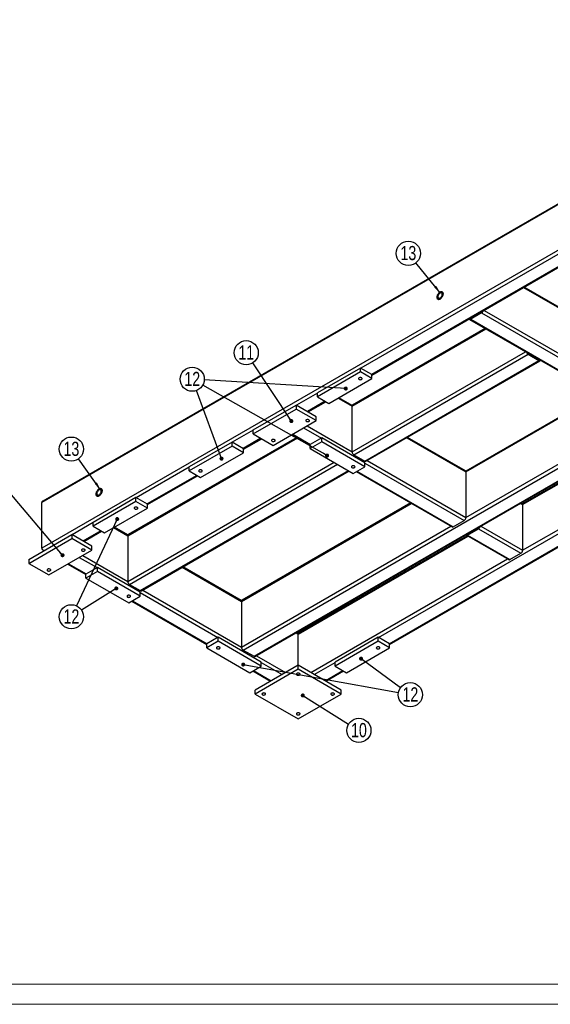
# Model space of a CAD drawing. Header units: millimetres. Extents: x 0 to 841, y 0 to 594.
# Tile 6 of 13: x 360 to 491, y 0 to 243. Entities that reach past the tile are written whole.
import ezdxf

# ---------------------------------------------------------------- set-up
doc = ezdxf.new("R2010")
doc.units = ezdxf.units.MM
doc.layers.add('NOTES', color=6, linetype='Continuous')
doc.layers.add('TRAIT-FORT', color=4, linetype='Continuous', lineweight=25)
doc.styles.add('SLDTEXTSTYLE0', font='TXT', dxfattribs={"width": 0.75})
doc.dimstyles.new('SLDDIMSTYLE2', dxfattribs={"dimtxt": 0.18, "dimasz": 1, "dimexe": 0, "dimexo": 0.0625, "dimgap": 0, "dimtad": 0, "dimtih": 1, "dimtoh": 1, "dimdec": 0, "dimrnd": 1e-09, "dimzin": 0, "dimdsep": 46, "dimtxsty": 'Standard', "dimblk1": 'DOT', "dimblk2": 'DOT', "dimsah": 1, "dimcen": 0.09, "dimadec": 0, "dimazin": 0, "dimtfac": 1, "dimtdec": 0, "dimtofl": 0, "dimtmove": 0, "dimatfit": 3, "dimldrblk": 'DOT', "dimfxl": 1, "dimfrac": 2, "dimtolj": 1, "dimtzin": 0, "dimarcsym": 0})
doc.dimstyles.new('SLDDIMSTYLE3', dxfattribs={"dimtxt": 0.18, "dimasz": 2, "dimexe": 0, "dimexo": 0.0625, "dimgap": 0, "dimtad": 0, "dimtih": 1, "dimtoh": 1, "dimdec": 0, "dimrnd": 1e-09, "dimzin": 0, "dimdsep": 46, "dimtxsty": 'Standard', "dimsah": 1, "dimcen": 0.09, "dimadec": 0, "dimazin": 0, "dimtfac": 2, "dimtdec": 0, "dimtofl": 0, "dimtmove": 0, "dimatfit": 3, "dimfxl": 1, "dimfrac": 2, "dimtolj": 1, "dimtzin": 0, "dimarcsym": 0})

# ---------------------------------------------------------------- blocks, each defined once
blk = doc.blocks.new('SW_NOTE_20')
at = {"layer": 'NOTES', "color": 0}
blk.add_circle((2.53, -1.58), 2.98, dxfattribs=at)
at = {"layer": 'NOTES', "color": 0, "insert": (2.54, 0.24), "char_height": 3.5, "attachment_point": 2, "style": 'SLDTEXTSTYLE0'}
blk.add_mtext('10', dxfattribs=at)
blk = doc.blocks.new('_Dot')
at = {"color": 0, "linetype": 'ByBlock', "lineweight": -2}
blk.add_line((-0.5, 0), (-1, 0), dxfattribs=at)
at = {"color": 0, "linetype": 'ByBlock', "const_width": 0.5}
blk.add_lwpolyline([(-0.25, 0, 1), (0.25, 0, 1)], format="xyb", close=True, dxfattribs=at)
blk = doc.blocks.new('SW_NOTE_21')
at = {"layer": 'NOTES', "color": 0}
blk.add_circle((2.41, -1.76), 2.98, dxfattribs=at)
at = {"layer": 'NOTES', "color": 0, "insert": (2.42, 0.06), "char_height": 3.5, "attachment_point": 2, "style": 'SLDTEXTSTYLE0'}
blk.add_mtext('12', dxfattribs=at)
blk = doc.blocks.new('SW_NOTE_22')
at = {"layer": 'NOTES', "color": 0}
blk.add_circle((-2.52, -1.59), 2.98, dxfattribs=at)
at = {"layer": 'NOTES', "color": 0, "insert": (-2.51, 0.23), "char_height": 3.5, "attachment_point": 2, "style": 'SLDTEXTSTYLE0'}
blk.add_mtext('12', dxfattribs=at)
blk = doc.blocks.new('SW_NOTE_24')
at = {"layer": 'NOTES', "color": 0}
blk.add_circle((-1.64, 2.49), 2.98, dxfattribs=at)
at = {"layer": 'NOTES', "color": 0, "insert": (-1.63, 4.31), "char_height": 3.5, "attachment_point": 2, "style": 'SLDTEXTSTYLE0'}
blk.add_mtext('11', dxfattribs=at)
blk = doc.blocks.new('SW_NOTE_25')
at = {"layer": 'NOTES', "color": 0}
blk.add_circle((-1.03, 2.8), 2.98, dxfattribs=at)
at = {"layer": 'NOTES', "color": 0, "insert": (-1.02, 4.62), "char_height": 3.5, "attachment_point": 2, "style": 'SLDTEXTSTYLE0'}
blk.add_mtext('12', dxfattribs=at)
blk = doc.blocks.new('SW_NOTE_31')
at = {"layer": 'NOTES', "color": 0}
blk.add_circle((-1.87, 2.32), 2.98, dxfattribs=at)
at = {"layer": 'NOTES', "color": 0, "insert": (-1.86, 4.14), "char_height": 3.5, "attachment_point": 2, "style": 'SLDTEXTSTYLE0'}
blk.add_mtext('13', dxfattribs=at)
blk = doc.blocks.new('SW_NOTE_32')
at = {"layer": 'NOTES', "color": 0}
blk.add_circle((-1.74, 2.42), 2.98, dxfattribs=at)
at = {"layer": 'NOTES', "color": 0, "insert": (-1.73, 4.24), "char_height": 3.5, "attachment_point": 2, "style": 'SLDTEXTSTYLE0'}
blk.add_mtext('13', dxfattribs=at)

msp = doc.modelspace()

# ---------------------------------------------------------------- linework, layer by layer
at = {"lineweight": 18}
for p, q in [((836, 5), (5, 5)), ((841, 0), (0, 0))]:
    msp.add_line(p, q, dxfattribs=at)
at = {"layer": 'TRAIT-FORT', "lineweight": 25}
for p, q in [((571.26, 243), (365.39, 124.16)), ((571.26, 242.8), (365.14, 123.81)), ((571.26, 231.53), (365.14, 112.54)), ((493.06, 185.41), (443.84, 157)), ((494.96, 183.41), (446.53, 155.44)), ((446.6, 155.28), (495.14, 183.3)), ((484.04, 176.9), (516.32, 158.26)), ((516.19, 158.54), (484.22, 177)), ((470.99, 169.32), (473.68, 170.87)), ((473.68, 170.63), (470.99, 169.08)), ((473.68, 170.63), (510.52, 149.36)), ((474.28, 171.26), (516.32, 146.99)), ((470.69, 169.05), (507.76, 147.65)), ((470.96, 169.34), (470.99, 169.32)), ((470.99, 169.08), (507.83, 147.81)), ((441.72, 147.61), (474.78, 166.69)), ((474.6, 166.79), (441.84, 147.88)), ((441.72, 136.34), (484.54, 161.06)), ((442.14, 135.61), (485.14, 160.42)), ((485.14, 160.67), (487.82, 159.12)), ((485.14, 160.42), (487.82, 158.87)), ((444.83, 134.05), (487.82, 158.87)), ((445.13, 134.02), (488.12, 158.84)), ((487.82, 159.12), (487.86, 159.14)), ((443.77, 157.04), (433.16, 150.91)), ((443.77, 156.06), (433.16, 149.93)), ((443.77, 156.06), (443.77, 157.04)), ((446.6, 155.4), (443.77, 157.04)), ((446.6, 154.42), (443.77, 156.06)), ((435.99, 148.3), (446.6, 154.42)), ((446.6, 154.42), (446.6, 155.4)), ((433.16, 150.83), (428, 147.85)), ((433.16, 149.93), (433.16, 150.91)), ((435.07, 148.83), (430.69, 146.3)), ((430.86, 146.2), (435.25, 148.73)), ((433.16, 149.93), (435.99, 148.3)), ((438.26, 149.61), (441.72, 147.61)), ((441.76, 147.79), (438.43, 149.71)), ((502.67, 150.59), (469.75, 131.58)), ((469.79, 131.4), (502.85, 150.49)), ((417.32, 141.77), (427.93, 147.89)), ((417.32, 140.79), (427.93, 146.91)), ((427.93, 147.89), (427.93, 146.91)), ((432.88, 145.03), (427.93, 147.89)), ((432.88, 144.05), (427.93, 146.91)), ((441.72, 136.34), (441.72, 147.61)), ((414.85, 87.44), (512.71, 143.93)), ((422.27, 137.93), (432.88, 144.05)), ((432.88, 144.05), (432.88, 145.03)), ((469.79, 120.13), (511.86, 144.42)), ((417.32, 141.69), (412.16, 138.71)), ((417.32, 140.79), (417.32, 141.77)), ((417.54, 85.89), (515.4, 142.38)), ((417.84, 85.86), (515.58, 142.28)), ((429.77, 142.26), (434.15, 139.73)), ((430.62, 142.75), (441.72, 136.34)), ((515.93, 142.08), (483.75, 123.5)), ((483.79, 123.32), (516.1, 141.97)), ((386.35, 115.65), (428.25, 139.83)), ((428.07, 139.93), (386.48, 115.92)), ((412.09, 138.75), (401.48, 132.63)), ((412.09, 137.77), (412.09, 138.75)), ((414.92, 137.12), (412.09, 138.75)), ((419.23, 139.69), (414.85, 137.16)), ((414.92, 136.99), (419.41, 139.59)), ((417.32, 140.79), (422.27, 137.93)), ((426.91, 140.61), (431.4, 138.01)), ((427.08, 140.71), (431.47, 138.18)), ((434.22, 139.77), (431.4, 138.14)), ((434.22, 138.79), (431.4, 137.16)), ((434.22, 138.79), (434.22, 139.77)), ((444.83, 133.65), (434.22, 139.77)), ((444.83, 132.67), (434.22, 138.79)), ((455.19, 139.83), (469.79, 131.4)), ((469.67, 131.68), (455.37, 139.93)), ((412.09, 137.77), (401.48, 131.65)), ((404.31, 130.01), (414.92, 136.14)), ((414.92, 136.14), (412.09, 137.77)), ((414.92, 136.14), (414.92, 137.12)), ((431.4, 137.16), (431.4, 138.14)), ((431.4, 137.16), (442, 131.03)), ((386.35, 104.38), (437.26, 133.77)), ((442.14, 135.61), (444.83, 134.05)), ((445.43, 134.2), (469.79, 120.13)), ((483.79, 112.05), (521.98, 134.09)), ((386.78, 103.64), (438.11, 133.28)), ((401.48, 132.54), (388.47, 125.03)), ((389.46, 102.09), (440.8, 131.73)), ((389.76, 102.06), (440.98, 131.63)), ((401.48, 131.65), (401.48, 132.63)), ((401.48, 131.65), (404.31, 130.01)), ((442, 131.03), (444.83, 132.67)), ((442.75, 131.46), (466.38, 117.82)), ((442.92, 131.56), (466.68, 117.85)), ((444.83, 132.67), (444.83, 133.65)), ((444.83, 133.56), (469.37, 119.4)), ((469.79, 131.4), (469.79, 120.13)), ((403.39, 130.54), (391.16, 123.48)), ((391.23, 123.32), (403.57, 130.44)), ((388.4, 125.07), (377.8, 118.95)), ((388.4, 124.09), (377.8, 117.97)), ((388.4, 124.09), (388.4, 125.07)), ((391.23, 123.44), (388.4, 125.07)), ((391.23, 122.46), (388.4, 124.09)), ((448.22, 90.54), (507.76, 124.91)), ((365.14, 112.54), (365.14, 123.81)), ((380.63, 116.34), (391.23, 122.46)), ((391.23, 122.46), (391.23, 123.44)), ((414.42, 99.44), (456.32, 123.63)), ((456.14, 123.73), (414.55, 99.71)), ((450.91, 88.99), (509.67, 122.91)), ((450.98, 88.83), (509.85, 122.81)), ((483.26, 123.63), (483.79, 123.32)), ((483.67, 123.59), (483.44, 123.73)), ((483.79, 123.32), (483.79, 112.05)), ((466.68, 117.85), (469.37, 119.4)), ((377.8, 118.87), (372.63, 115.89)), ((379.71, 116.87), (375.32, 114.34)), ((375.5, 114.24), (379.88, 116.77)), ((377.8, 117.97), (377.8, 118.95)), ((377.8, 117.97), (380.63, 116.34)), ((382.89, 117.65), (386.35, 115.65)), ((386.39, 115.83), (383.07, 117.75)), ((414.42, 88.17), (466.08, 117.99)), ((470.22, 116.05), (472.9, 117.6)), ((470.22, 115.81), (472.9, 117.36)), ((472.9, 117.36), (483.37, 111.32)), ((473.5, 117.99), (483.79, 112.05)), ((361.96, 109.81), (372.56, 115.93)), ((361.96, 108.83), (372.56, 114.95)), ((372.56, 115.93), (372.56, 114.95)), ((377.51, 113.07), (372.56, 115.93)), ((377.51, 112.09), (372.56, 114.95)), ((386.35, 115.65), (386.35, 104.38)), ((470.15, 115.64), (428.43, 91.56)), ((428.43, 91.36), (470.32, 115.54)), ((469.92, 115.78), (480.38, 109.74)), ((470.18, 116.07), (470.22, 116.05)), ((470.22, 115.81), (480.68, 109.77)), ((365.39, 112.2), (365.74, 111.99)), ((366.91, 105.97), (377.51, 112.09)), ((377.51, 112.09), (377.51, 113.07)), ((361.96, 109.81), (361.96, 108.83)), ((374.4, 110.3), (378.79, 107.77)), ((375.25, 110.79), (386.35, 104.38)), ((431.54, 81.89), (480.08, 109.91)), ((480.68, 109.77), (483.37, 111.32)), ((361.96, 108.83), (366.91, 105.97)), ((371.54, 108.64), (376.03, 106.05)), ((371.72, 108.75), (376.1, 106.21)), ((378.86, 107.81), (376.03, 106.17)), ((378.86, 106.83), (378.86, 107.81)), ((389.46, 101.68), (378.86, 107.81)), ((399.82, 107.87), (414.42, 99.44)), ((414.46, 99.62), (400, 107.97)), ((378.86, 106.83), (376.03, 105.19)), ((376.03, 105.19), (376.03, 106.17)), ((376.03, 105.19), (386.64, 99.07)), ((389.46, 100.7), (378.86, 106.83)), ((386.78, 103.64), (389.46, 102.09)), ((390.06, 102.24), (414.42, 88.17)), ((386.64, 99.07), (389.46, 100.7)), ((389.46, 100.7), (389.46, 101.68)), ((389.46, 101.6), (408.63, 90.54)), ((387.38, 99.5), (405.87, 88.83)), ((387.55, 99.6), (405.94, 88.99)), ((414.42, 99.44), (414.42, 88.17)), ((408.7, 90.58), (405.87, 88.95)), ((408.7, 89.6), (408.7, 90.58)), ((419.3, 84.46), (408.7, 90.58)), ((427.9, 91.66), (428.43, 91.36)), ((428.43, 91.56), (428.07, 91.77)), ((428.43, 91.36), (428.43, 91.56)), ((428.43, 91.36), (428.43, 91.56)), ((428.43, 83.68), (428.43, 91.36)), ((448.15, 90.58), (437.55, 84.46)), ((448.15, 89.6), (448.15, 90.58)), ((450.98, 88.95), (448.15, 90.58)), ((408.7, 89.6), (405.87, 87.97)), ((405.87, 87.97), (405.87, 88.95)), ((405.87, 87.97), (416.48, 81.84)), ((419.3, 83.48), (408.7, 89.6)), ((448.15, 89.6), (437.55, 83.48)), ((440.38, 81.84), (450.98, 87.97)), ((450.98, 87.97), (448.15, 89.6)), ((450.98, 87.97), (450.98, 88.95)), ((414.85, 87.44), (417.54, 85.89)), ((418.14, 86.03), (425.31, 81.89)), ((416.48, 81.84), (419.3, 83.48)), ((428.43, 83.68), (417.82, 77.56)), ((428.43, 82.7), (417.82, 76.58)), ((419.3, 83.48), (419.3, 84.46)), ((419.3, 84.38), (424.47, 81.4)), ((428.43, 82.7), (428.43, 83.68)), ((439.03, 77.56), (428.43, 83.68)), ((439.03, 76.58), (428.43, 82.7)), ((432.39, 81.4), (437.55, 84.38)), ((437.55, 83.48), (437.55, 84.46)), ((437.55, 83.48), (440.38, 81.84)), ((417.22, 82.27), (421.6, 79.74)), ((417.39, 82.38), (421.78, 79.84)), ((435.07, 79.84), (439.46, 82.38)), ((435.25, 79.74), (439.63, 82.27)), ((417.82, 76.58), (417.82, 77.56)), ((417.82, 76.58), (428.43, 70.46)), ((428.43, 70.46), (439.03, 76.58)), ((439.03, 76.58), (439.03, 77.56))]:
    msp.add_line(p, q, dxfattribs=at)
at = {"layer": 'TRAIT-FORT', "lineweight": 25, "flags": 128}
for points in [[(463.43, 175.77), (463.56, 175.84), (463.7, 175.87), (463.82, 175.87), (463.93, 175.84), (464.02, 175.77), (464.09, 175.68), (464.14, 175.56), (464.17, 175.42), (464.17, 175.26), (464.14, 175.09), (464.09, 174.92), (464.02, 174.74), (463.93, 174.57), (463.82, 174.41), (463.7, 174.27), (463.56, 174.15), (463.43, 174.06), (463.29, 173.99), (463.16, 173.96), (463.04, 173.96), (462.93, 173.99), (462.83, 174.06), (462.76, 174.15), (462.71, 174.27), (462.69, 174.41), (462.69, 174.57), (462.71, 174.74), (462.76, 174.91), (462.83, 175.09), (462.93, 175.26), (463.04, 175.42), (463.16, 175.56), (463.29, 175.68), (463.43, 175.77)], [(463.43, 175.77), (463.29, 175.68), (463.16, 175.56), (463.04, 175.42), (462.93, 175.26), (462.84, 175.09), (462.76, 174.91), (462.71, 174.74), (462.69, 174.57), (462.69, 174.41), (462.71, 174.27), (462.76, 174.15), (462.84, 174.06), (462.93, 173.99), (463.04, 173.96), (463.16, 173.96), (463.29, 173.99), (463.43, 174.06), (463.56, 174.15), (463.7, 174.27), (463.82, 174.41), (463.93, 174.57), (464.02, 174.74), (464.09, 174.92), (464.14, 175.09), (464.17, 175.26), (464.17, 175.42), (464.14, 175.56), (464.09, 175.68), (464.02, 175.77), (463.93, 175.84), (463.82, 175.87), (463.7, 175.87), (463.56, 175.84), (463.43, 175.77)], [(463.43, 175.53), (463.31, 175.45), (463.21, 175.34), (463.11, 175.22), (463.02, 175.08), (462.96, 174.93), (462.92, 174.78), (462.9, 174.64), (462.9, 174.51), (462.94, 174.4), (462.99, 174.32), (463.06, 174.26), (463.15, 174.23), (463.26, 174.24), (463.37, 174.27), (463.49, 174.34), (463.6, 174.43), (463.7, 174.55), (463.79, 174.68), (463.87, 174.83), (463.92, 174.97), (463.95, 175.12), (463.96, 175.25), (463.94, 175.37), (463.9, 175.47), (463.83, 175.55), (463.75, 175.59), (463.65, 175.6), (463.54, 175.58), (463.43, 175.53)], [(443.45, 154.24), (443.55, 154.2), (443.67, 154.17), (443.8, 154.16), (443.93, 154.18), (444.04, 154.22), (444.13, 154.27), (444.19, 154.33), (444.22, 154.4), (444.21, 154.48), (444.16, 154.55), (444.09, 154.61), (443.99, 154.65), (443.87, 154.68), (443.74, 154.68), (443.61, 154.67), (443.5, 154.63), (443.41, 154.58), (443.35, 154.51), (443.32, 154.44), (443.33, 154.37), (443.37, 154.3), (443.45, 154.24)], [(430.44, 143.87), (430.54, 143.83), (430.66, 143.8), (430.79, 143.8), (430.92, 143.81), (431.03, 143.85), (431.12, 143.9), (431.18, 143.96), (431.21, 144.04), (431.2, 144.11), (431.15, 144.18), (431.08, 144.24), (430.97, 144.28), (430.85, 144.31), (430.73, 144.31), (430.6, 144.3), (430.49, 144.26), (430.4, 144.21), (430.34, 144.15), (430.31, 144.07), (430.32, 144), (430.36, 143.93), (430.44, 143.87)], [(421.96, 138.97), (422.06, 138.93), (422.18, 138.9), (422.31, 138.9), (422.43, 138.91), (422.54, 138.95), (422.63, 139), (422.7, 139.07), (422.72, 139.14), (422.71, 139.21), (422.67, 139.28), (422.59, 139.34), (422.49, 139.38), (422.37, 139.41), (422.24, 139.42), (422.12, 139.4), (422, 139.36), (421.91, 139.31), (421.85, 139.25), (421.82, 139.17), (421.83, 139.1), (421.88, 139.03), (421.96, 138.97)], [(404.63, 131.46), (404.71, 131.52), (404.75, 131.59), (404.76, 131.66), (404.73, 131.74), (404.67, 131.8), (404.58, 131.85), (404.47, 131.89), (404.35, 131.9), (404.22, 131.9), (404.1, 131.87), (403.99, 131.83), (403.92, 131.77), (403.87, 131.7), (403.86, 131.63), (403.89, 131.55), (403.95, 131.49), (404.04, 131.44), (404.16, 131.4), (404.28, 131.39), (404.41, 131.39), (404.53, 131.42), (404.63, 131.46)], [(441.68, 132.48), (441.79, 132.44), (441.91, 132.41), (442.03, 132.41), (442.16, 132.42), (442.27, 132.46), (442.36, 132.51), (442.42, 132.58), (442.45, 132.65), (442.44, 132.72), (442.4, 132.79), (442.32, 132.85), (442.22, 132.89), (442.1, 132.92), (441.97, 132.93), (441.84, 132.91), (441.73, 132.87), (441.64, 132.82), (441.58, 132.76), (441.55, 132.68), (441.56, 132.61), (441.61, 132.54), (441.68, 132.48)], [(379.28, 127.2), (379.42, 127.26), (379.55, 127.29), (379.67, 127.29), (379.78, 127.26), (379.87, 127.2), (379.95, 127.11), (380, 126.99), (380.02, 126.85), (380.02, 126.69), (380, 126.52), (379.95, 126.34), (379.87, 126.17), (379.78, 126), (379.67, 125.84), (379.55, 125.7), (379.42, 125.58), (379.28, 125.48), (379.15, 125.42), (379.01, 125.39), (378.89, 125.39), (378.78, 125.42), (378.69, 125.48), (378.62, 125.57), (378.57, 125.69), (378.54, 125.83), (378.54, 125.99), (378.57, 126.16), (378.62, 126.34), (378.69, 126.51), (378.78, 126.68), (378.89, 126.84), (379.01, 126.98), (379.15, 127.1), (379.28, 127.2)], [(379.28, 127.2), (379.15, 127.1), (379.01, 126.98), (378.89, 126.84), (378.78, 126.68), (378.69, 126.51), (378.62, 126.34), (378.57, 126.16), (378.54, 125.99), (378.54, 125.83), (378.57, 125.69), (378.62, 125.57), (378.69, 125.48), (378.78, 125.42), (378.89, 125.38), (379.01, 125.39), (379.15, 125.42), (379.28, 125.48), (379.42, 125.58), (379.55, 125.69), (379.67, 125.84), (379.78, 125.99), (379.87, 126.16), (379.95, 126.34), (380, 126.52), (380.02, 126.69), (380.02, 126.85), (380, 126.99), (379.95, 127.11), (379.87, 127.2), (379.78, 127.26), (379.67, 127.29), (379.55, 127.29), (379.42, 127.26), (379.28, 127.2)], [(379.28, 126.95), (379.17, 126.87), (379.06, 126.77), (378.96, 126.64), (378.88, 126.5), (378.81, 126.36), (378.77, 126.21), (378.75, 126.07), (378.76, 125.94), (378.79, 125.83), (378.84, 125.74), (378.92, 125.68), (379.01, 125.66), (379.11, 125.66), (379.22, 125.7), (379.34, 125.76), (379.45, 125.86), (379.56, 125.97), (379.65, 126.11), (379.72, 126.25), (379.77, 126.4), (379.81, 126.54), (379.81, 126.68), (379.79, 126.8), (379.75, 126.9), (379.69, 126.97), (379.6, 127.01), (379.5, 127.02), (379.4, 127), (379.28, 126.95)], [(388.09, 122.28), (388.19, 122.23), (388.31, 122.21), (388.44, 122.2), (388.56, 122.22), (388.67, 122.25), (388.76, 122.31), (388.82, 122.37), (388.85, 122.44), (388.84, 122.52), (388.8, 122.59), (388.72, 122.64), (388.62, 122.69), (388.5, 122.71), (388.37, 122.72), (388.25, 122.7), (388.13, 122.67), (388.04, 122.62), (387.98, 122.55), (387.95, 122.48), (387.96, 122.41), (388.01, 122.34), (388.09, 122.28)], [(375.07, 111.91), (375.18, 111.86), (375.3, 111.84), (375.42, 111.83), (375.55, 111.85), (375.66, 111.88), (375.75, 111.94), (375.81, 112), (375.84, 112.07), (375.83, 112.15), (375.79, 112.22), (375.71, 112.28), (375.61, 112.32), (375.49, 112.35), (375.36, 112.35), (375.24, 112.34), (375.12, 112.3), (375.03, 112.25), (374.97, 112.18), (374.94, 112.11), (374.95, 112.04), (375, 111.97), (375.07, 111.91)], [(366.59, 107.01), (366.69, 106.97), (366.81, 106.94), (366.94, 106.93), (367.06, 106.95), (367.18, 106.99), (367.27, 107.04), (367.33, 107.1), (367.36, 107.18), (367.35, 107.25), (367.3, 107.32), (367.23, 107.38), (367.12, 107.42), (367, 107.45), (366.88, 107.45), (366.75, 107.44), (366.64, 107.4), (366.55, 107.35), (366.49, 107.28), (366.46, 107.21), (366.47, 107.14), (366.51, 107.07), (366.59, 107.01)], [(386.32, 100.52), (386.42, 100.48), (386.54, 100.45), (386.67, 100.44), (386.79, 100.46), (386.91, 100.5), (387, 100.55), (387.06, 100.61), (387.08, 100.68), (387.08, 100.76), (387.03, 100.83), (386.95, 100.89), (386.85, 100.93), (386.73, 100.96), (386.6, 100.96), (386.48, 100.95), (386.37, 100.91), (386.28, 100.86), (386.21, 100.79), (386.19, 100.72), (386.2, 100.65), (386.24, 100.58), (386.32, 100.52)], [(408.38, 87.78), (408.48, 87.74), (408.6, 87.71), (408.73, 87.71), (408.85, 87.72), (408.97, 87.76), (409.06, 87.81), (409.12, 87.88), (409.15, 87.95), (409.14, 88.02), (409.09, 88.09), (409.02, 88.15), (408.91, 88.2), (408.79, 88.22), (408.67, 88.23), (408.54, 88.21), (408.43, 88.18), (408.34, 88.12), (408.28, 88.06), (408.25, 87.99), (408.26, 87.91), (408.3, 87.84), (408.38, 87.78)], [(447.84, 87.78), (447.94, 87.74), (448.06, 87.71), (448.19, 87.71), (448.31, 87.72), (448.42, 87.76), (448.51, 87.81), (448.58, 87.88), (448.6, 87.95), (448.59, 88.02), (448.55, 88.09), (448.47, 88.15), (448.37, 88.2), (448.25, 88.22), (448.12, 88.23), (448, 88.21), (447.88, 88.18), (447.79, 88.12), (447.73, 88.06), (447.7, 87.99), (447.71, 87.91), (447.76, 87.84), (447.84, 87.78)], [(428.11, 81.29), (428.21, 81.25), (428.33, 81.22), (428.46, 81.22), (428.58, 81.23), (428.7, 81.27), (428.79, 81.32), (428.85, 81.39), (428.87, 81.46), (428.87, 81.53), (428.82, 81.6), (428.74, 81.66), (428.64, 81.71), (428.52, 81.73), (428.39, 81.74), (428.27, 81.72), (428.16, 81.69), (428.07, 81.63), (428, 81.57), (427.98, 81.5), (427.99, 81.42), (428.03, 81.35), (428.11, 81.29)], [(419.62, 76.39), (419.72, 76.35), (419.84, 76.32), (419.97, 76.32), (420.1, 76.34), (420.21, 76.37), (420.3, 76.42), (420.36, 76.49), (420.39, 76.56), (420.38, 76.63), (420.34, 76.7), (420.26, 76.76), (420.16, 76.81), (420.04, 76.83), (419.91, 76.84), (419.78, 76.82), (419.67, 76.79), (419.58, 76.73), (419.52, 76.67), (419.49, 76.6), (419.5, 76.52), (419.55, 76.45), (419.62, 76.39)], [(436.59, 76.39), (436.7, 76.35), (436.82, 76.32), (436.94, 76.32), (437.07, 76.34), (437.18, 76.37), (437.27, 76.42), (437.33, 76.49), (437.36, 76.56), (437.35, 76.63), (437.31, 76.7), (437.23, 76.76), (437.13, 76.81), (437.01, 76.83), (436.88, 76.84), (436.75, 76.82), (436.64, 76.79), (436.55, 76.73), (436.49, 76.67), (436.46, 76.6), (436.47, 76.52), (436.52, 76.45), (436.59, 76.39)], [(428.11, 71.5), (428.21, 71.45), (428.33, 71.43), (428.46, 71.42), (428.58, 71.44), (428.7, 71.47), (428.79, 71.52), (428.85, 71.59), (428.87, 71.66), (428.87, 71.74), (428.82, 71.8), (428.74, 71.86), (428.64, 71.91), (428.52, 71.93), (428.39, 71.94), (428.27, 71.92), (428.16, 71.89), (428.07, 71.84), (428, 71.77), (427.98, 71.7), (427.99, 71.62), (428.03, 71.56), (428.11, 71.5)]]:
    msp.add_lwpolyline(points, dxfattribs=at)
at = {"layer": 'TRAIT-FORT', "lineweight": 25}
for centre, radius, start, end in [((473.18, 171.41), 0.928, 302.6962, 343.029), ((473.46, 171.23), 0.414, 301.6608, 324.2411), ((470.83, 169.28), 0.259, 211.4558, 309.7085), ((470.9, 169.46), 0.166, 261.0531, 304.1615), ((485.64, 161.2), 0.928, 196.971, 237.3038), ((485.35, 161.02), 0.414, 215.7589, 238.3392), ((487.92, 159.25), 0.166, 235.8385, 278.9469), ((487.99, 159.07), 0.259, 230.2915, 328.5442), ((442, 147.64), 0.288, 124.0564, 187.2558), ((442.64, 136.38), 0.922, 182.6055, 237.3945), ((445.01, 134.3), 0.302, 234.3824, 294.3071), ((469.5, 131.43), 0.296, 353.7012, 54.9867), ((483.5, 123.35), 0.296, 353.7012, 54.9867), ((468.87, 120.18), 0.922, 302.6055, 357.3945), ((466.5, 118.09), 0.302, 245.6929, 305.6176), ((472.4, 118.14), 0.928, 302.6962, 343.029), ((472.68, 117.96), 0.414, 301.6608, 324.2411), ((386.65, 115.68), 0.296, 125.0133, 186.2988), ((470.05, 116.01), 0.259, 211.4558, 309.7085), ((470.12, 116.19), 0.166, 261.0531, 304.1615), ((482.87, 112.09), 0.922, 302.6055, 357.3945), ((480.5, 110.01), 0.302, 245.6929, 305.6176), ((387.27, 104.42), 0.922, 182.6055, 237.3945), ((389.64, 102.34), 0.302, 234.3824, 294.3071), ((414.72, 99.47), 0.296, 125.0133, 186.2988), ((415.35, 88.21), 0.922, 182.6055, 237.3945), ((417.71, 86.13), 0.302, 234.3824, 294.3071)]:
    msp.add_arc(centre, radius, start, end, dxfattribs=at)
for centre, start_param, end_param in [((365.99, 123.81), 2.356113, 3.141593), ((365.99, 112.54), 3.141593, 4.55713)]:
    msp.add_ellipse(centre, major_axis=(0.849, 0), ratio=0.577382, start_param=start_param, end_param=end_param, dxfattribs=at)

# ---------------------------------------------------------------- block references
at = {"layer": 'NOTES'}
for name, p in [('SW_NOTE_31', (457.47, 183.02)), ('SW_NOTE_24', (417.24, 158.32)), ('SW_NOTE_25', (403.3, 151.47)), ('SW_NOTE_32', (374.19, 134.61)), ('SW_NOTE_22', (374.98, 97.24)), ('SW_NOTE_21', (453.69, 78.17)), ('SW_NOTE_20', (440.87, 69.18))]:
    msp.add_blockref(name, p, dxfattribs=at)

# ---------------------------------------------------------------- leaders
for points, dimstyle in [([(463.49, 175.56), (457.47, 183.02)], 'SLDDIMSTYLE3'), ([(426.74, 143.93), (417.24, 158.32)], 'SLDDIMSTYLE2'), ([(440.16, 151.97), (405.24, 154.09)], 'SLDDIMSTYLE2'), ([(409.5, 134.67), (403.3, 151.47)], 'SLDDIMSTYLE2'), ([(435.55, 135.44), (404.86, 152.8)], 'SLDDIMSTYLE2'), ([(379.66, 126.99), (374.19, 134.61)], 'SLDDIMSTYLE3'), ([(370.27, 110.83), (356.39, 127.33)], 'SLDDIMSTYLE2'), ([(383.76, 119.76), (373.72, 98.35)], 'SLDDIMSTYLE2'), ([(383.54, 102.63), (374.98, 97.24)], 'SLDDIMSTYLE2'), ([(443.94, 85.31), (453.69, 78.17)], 'SLDDIMSTYLE2'), ([(414.86, 83.85), (453.17, 76.94)], 'SLDDIMSTYLE2'), ([(429.56, 76.23), (440.87, 69.18)], 'SLDDIMSTYLE2')]:
    msp.add_leader(points, dimstyle=dimstyle, dxfattribs=at)

doc.saveas('drawing.dxf')
